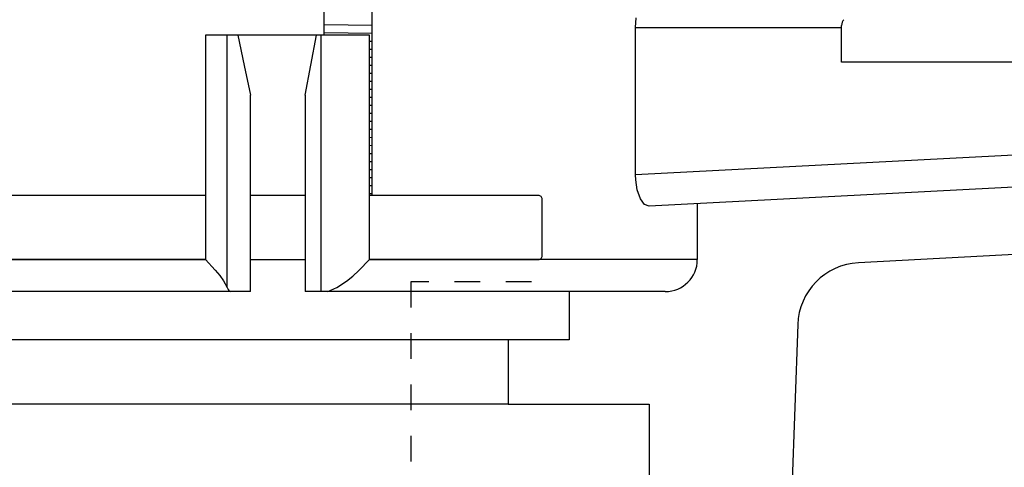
# Model space of a CAD drawing. Extents: x -169 to 2224, y 0 to 2796.
# Tile 139 of 256: x 1566.23 to 1570.07, y 405 to 406.75. Entities that reach past the tile are written whole.
import ezdxf

# ---------------------------------------------------------------- set-up
doc = ezdxf.new("R2010")
doc.units = 0
doc.header["$MEASUREMENT"] = 0
doc.header["$PDSIZE"] = 1
doc.linetypes.add('HIDDEN5', pattern=[0.05, 0.025, -0.025])
doc.layers.get('DEFPOINTS').update_dxf_attribs({"linetype": 'CONTINUOUS'})
for name, color, linetype in [('DIM', 3, 'CONTINUOUS'), ('FILL-TUBE', 1, 'CONTINUOUS'), ('JACK-SCREW', 2, 'CONTINUOUS'), ('PEAGRAVEL-HATCH', 3, 'CONTINUOUS'), ('SPILL-BUCKET', 1, 'CONTINUOUS')]:
    doc.layers.add(name, color=color, linetype=linetype)
doc.styles.add('SIMPLEX', font='simplex')
doc.dimstyles.new('DIM64', dxfattribs={"dimscale": 64, "dimtxt": 0.09375, "dimasz": 0.09375, "dimexe": 0.0625, "dimexo": 0.0625, "dimgap": 0.046875, "dimtad": 1, "dimdec": 4, "dimzin": 3, "dimdsep": 46, "dimlunit": 4, "dimtxsty": 'SIMPLEX', "dimcen": 0, "dimclrd": 256, "dimclre": 256, "dimclrt": 256, "dimadec": 0, "dimazin": 0, "dimtfac": 1, "dimtdec": 4, "dimtmove": 0, "dimatfit": 3, "dimfxl": 1, "dimfrac": 2, "dimtolj": 1, "dimtzin": 0, "dimarcsym": 0})

# ---------------------------------------------------------------- blocks, each defined once
blk = doc.blocks.new('*D19')
at = {"layer": 'DEFPOINTS', "color": 0, "transparency": 16777216}
for p in [(1294.3654, 414.2886), (1931.8718, 414.0074), (1931.8718, 136.5159)]:
    blk.add_point(p, dxfattribs=at)
at = {"layer": 'DIM', "lineweight": -2, "transparency": 16777216}
for p, q in [((1294.3654, 410.2886), (1294.3654, 132.5159)), ((1931.8718, 410.0074), (1931.8718, 132.5159)), ((1300.3654, 136.5159), (1925.8718, 136.5159))]:
    blk.add_line(p, q, dxfattribs=at)
at = {"layer": 'DIM', "transparency": 16777216}
for points in [[(1300.3654, 137.5159), (1300.3654, 135.5159), (1294.3654, 136.5159)], [(1925.8718, 137.5159), (1925.8718, 135.5159), (1931.8718, 136.5159)]]:
    blk.add_solid(points, dxfattribs=at)
at = {"layer": 'DIM', "transparency": 16777216, "insert": (1613.1186, 144.0873), "char_height": 6, "attachment_point": 5, "style": 'SIMPLEX'}
blk.add_mtext('\\A1;53\'-1 1/2" (F.V. TANK SLAB)', dxfattribs=at)

msp = doc.modelspace()

# ---------------------------------------------------------------- hatches: boundary and pattern name
at = {"layer": 'PEAGRAVEL-HATCH'}
h = msp.add_hatch(dxfattribs=at)
h.set_pattern_fill('AR-SAND', color=256, scale=7.5, style=0)
h.set_pattern_definition([(37.5, (1719.884, 371.258), (-0.47245, 14.4512), [0, -11.4, 0, -12.75, 0, -12.1875]), (7.5, (1719.884, 371.258), (13.2733, 21.166), [0, -6.15, 0, -10.275, 0, -3.9375]), (327.5, (1710.659, 371.258), (23.3561, 0.0424), [0, -3.75, 0, -13.5, 0, -17.625]), (317.5, (1710.659, 371.258), (22.546, 6.5826), [0, -1.875, 0, -8.85, 0, -10.125])])
edge = h.paths.add_edge_path()
edge.add_line((1568.58487, 410.75736), (1580.85981, 410.75736))
edge.add_arc((1580.67252, 410.76619), 0.1875, 310.0001, 357.29846, ccw=False)
edge.add_line((1580.79304, 410.62256), (1580.16258, 410.09354))
edge.add_arc((1580.2831, 409.9499), 0.1875, 490.0001, 555.38086)
edge.add_line((1580.10232, 409.90017), (1580.25881, 409.33129))
edge.add_arc((1579.77672, 409.19867), 0.5, 360, 375.38086, ccw=False)
edge.add_line((1580.27672, 409.19867), (1580.27672, 409.01619))
edge.add_line((1580.27672, 409.01619), (1580.24672, 409.01619))
edge.add_line((1580.24672, 409.01619), (1580.24672, 408.39119))
edge.add_line((1580.24672, 408.39119), (1580.27672, 408.26619))
edge.add_line((1580.27672, 408.26619), (1580.37047, 408.26619))
edge.add_line((1580.37047, 408.26619), (1580.55797, 408.26619))
edge.add_line((1580.55797, 408.26619), (1580.55797, 406.05086))
edge.add_arc((1580.30797, 406.05086), 0.25, 284.9899, 360, ccw=False)
edge.add_arc((1592.36884, 361.00728), 46.38034, 464.989886, 465.707335)
edge.add_arc((1580.0427, 404.83739), 0.85, 465.70735, 540)
edge.add_line((1579.1927, 404.83739), (1579.1927, 402.62373))
edge.add_line((1579.1927, 402.62373), (1579.19257, 402.46304))
edge.add_line((1579.19257, 402.46304), (1579.35118, 402.46304))
edge.add_line((1579.35118, 402.46304), (1579.5427, 402.62373))
edge.add_line((1579.5427, 402.62373), (1579.5427, 403.66034))
edge.add_ellipse((1579.67162, 403.74985), major_axis=(0, 0.2), ratio=0.7208596, start_angle=116.58501, end_angle=251.03183)
edge.add_line((1579.80797, 403.63592), (1579.80797, 403.32673))
edge.add_arc((1579.74191, 403.31551), 0.06701, 238.57932, 369.63998, ccw=False)
edge.add_arc((1579.68047, 403.20173), 0.0625, 424.90305, 540)
edge.add_line((1579.61797, 403.20173), (1579.61797, 402.82673))
edge.add_arc((1579.68047, 402.82673), 0.0625, 540, 630)
edge.add_line((1579.68047, 402.76423), (1579.74797, 402.76423))
edge.add_arc((1579.74797, 402.70423), 0.06, 359.97977, 450, ccw=False)
edge.add_line((1579.80797, 402.70421), (1579.80449, 392.8692))
edge.add_arc((1633.72155, 263.94838), 139.74129, 472.6955788, 474.5798006)
edge.add_arc((1576.05085, 389.38903), 1.7, 465.56314, 540)
edge.add_line((1574.35085, 389.38903), (1574.35085, 381.7636))
edge.add_line((1574.35085, 381.7636), (1573.46739, 381.7636))
edge.add_line((1573.46739, 381.7636), (1573.23086, 381.7636))
edge.add_line((1573.23086, 381.7636), (1573.96739, 380.44837))
edge.add_line((1573.96739, 380.44837), (1573.96739, 380.05001))
edge.add_arc((1574.21739, 380.05001), 0.25, 540, 630)
edge.add_line((1574.21739, 379.80001), (1574.35085, 379.80001))
edge.add_line((1574.35085, 379.80001), (1574.35085, 378.2636))
edge.add_arc((1574.10085, 378.2636), 0.25, 270, 360, ccw=False)
edge.add_line((1574.10085, 378.0136), (1574.10085, 373.0014))
edge.add_line((1574.10085, 373.0014), (1573.4821, 373.0014))
edge.add_line((1573.4821, 373.0014), (1573.4821, 372.10422))
edge.add_line((1573.4821, 372.10422), (1573.35835, 372.10422))
edge.add_line((1573.35835, 372.10422), (1573.35835, 371.69133))
edge.add_line((1573.35835, 371.69133), (1572.84771, 371.65562))
edge.add_line((1572.84771, 371.65562), (1572.84771, 371.59375))
edge.add_line((1572.84771, 371.59375), (1572.78583, 371.59375))
edge.add_line((1572.78583, 371.59375), (1572.78583, 371.25844))
edge.add_line((1572.78583, 371.25844), (1572.29083, 371.25844))
edge.add_line((1572.29083, 371.25844), (1572.29083, 371.59375))
edge.add_line((1572.29083, 371.59375), (1572.22896, 371.59375))
edge.add_line((1572.22896, 371.59375), (1572.22896, 371.65562))
edge.add_line((1572.22896, 371.65562), (1572.10521, 371.65562))
edge.add_line((1572.10521, 371.65562), (1572.10521, 371.25844))
edge.add_line((1572.10521, 371.25844), (1568.58487, 371.25844))
edge.add_line((1568.58487, 371.25844), (1568.58487, 410.75736))
h.paths.add_polyline_path([(1572.30632, 371.86873, -0.5750713), (1572.2848, 371.85475, 0.5300108), (1572.24133, 371.82584), (1572.24133, 371.60959), (1572.83533, 371.60959), (1572.83533, 371.85709), (1572.78484, 371.85709, -0.3518845), (1572.77034, 371.86873, 0.8032176)], flags=16)
h.paths.add_polyline_path([(1572.64129, 371.81749, 1), (1572.43537, 371.81749, 1)], flags=0)

# ---------------------------------------------------------------- linework, layer by layer
at = {"layer": 'FILL-TUBE', "color": 1, "linetype": 'HIDDEN5'}
msp.add_lwpolyline([(1568.22377, 405.72628), (1567.75446, 405.72628), (1567.75446, 359.07761)], dxfattribs=at)
at = {"layer": 'JACK-SCREW'}
for p, q in [((1567.41597, 406.68745), (1567.41597, 407.1144)), ((1567.60347, 406.06305), (1567.60347, 407.1144))]:
    msp.add_line(p, q, dxfattribs=at)
at = {"layer": 'JACK-SCREW', "color": 2, "linetype": 'Continuous'}
for points in [[(1566.95391, 406.06305), (1564.02222, 406.06305, 0.4142136), (1564.00659, 406.04742), (1564.00659, 405.82867, 0.4142136), (1564.02222, 405.81305), (1566.95391, 405.81305)], [(1567.59373, 405.81305), (1568.25061, 405.81305, 0.4142136), (1568.26624, 405.82867), (1568.26624, 406.04742, 0.4142136), (1568.25061, 406.06305), (1567.59373, 406.06305)]]:
    msp.add_lwpolyline(points, format="xyb", dxfattribs=at)
for points in [[(1567.34238, 406.06305), (1567.12933, 406.06305)], [(1567.12933, 405.81305), (1567.34238, 405.81305)]]:
    msp.add_lwpolyline(points, dxfattribs=at)
at = {"layer": 'SPILL-BUCKET', "linetype": 'Continuous'}
for p, q in [((1568.62999, 406.71702), (1568.63274, 406.75577)), ((1568.62999, 406.143), (1568.62999, 406.71702)), ((1568.62999, 406.71702), (1569.43257, 406.71702)), ((1567.59373, 406.68745), (1566.95391, 406.68745)), ((1566.95391, 406.68745), (1566.95391, 405.81305)), ((1567.03913, 405.70359), (1567.03913, 406.68745)), ((1567.07992, 406.68745), (1567.10451, 406.56953)), ((1567.3643, 406.5701), (1567.38615, 406.68745)), ((1567.40383, 406.68745), (1567.40383, 405.68813)), ((1567.59373, 405.81305), (1567.59373, 406.68745)), ((1567.10451, 406.56953), (1567.12933, 406.45324)), ((1567.34238, 406.45324), (1567.3643, 406.5701)), ((1567.12933, 405.68813), (1567.12933, 406.45324)), ((1567.34238, 406.45324), (1567.34238, 405.68813)), ((1571.24385, 406.27999), (1568.62999, 406.143)), ((1568.63066, 406.12374), (1568.62999, 406.143)), ((1571.12547, 406.1487), (1568.68234, 406.02066)), ((1568.63654, 406.08443), (1568.63066, 406.12374)), ((1568.64856, 406.05009), (1568.63654, 406.08443)), ((1568.66483, 406.02766), (1568.64856, 406.05009)), ((1568.68234, 406.02066), (1568.66483, 406.02766)), ((1568.87047, 406.03052), (1568.87047, 405.81305)), ((1566.95391, 405.81305), (1563.87589, 405.81305)), ((1566.95391, 405.81305), (1566.95422, 405.81273)), ((1566.95422, 405.81273), (1566.99159, 405.77214)), ((1567.55219, 405.76991), (1567.59346, 405.81273)), ((1567.59346, 405.81273), (1567.59373, 405.81305)), ((1568.87047, 405.81305), (1567.59373, 405.81305)), ((1566.99159, 405.77214), (1567.00951, 405.7504)), ((1567.00951, 405.7504), (1567.02443, 405.73008)), ((1567.50302, 405.72872), (1567.52819, 405.7486)), ((1567.52819, 405.7486), (1567.55219, 405.76991)), ((1567.02443, 405.73008), (1567.03913, 405.70359)), ((1567.03913, 405.70359), (1567.04081, 405.69937)), ((1567.43115, 405.68813), (1567.4655, 405.70421)), ((1567.4655, 405.70421), (1567.50302, 405.72872)), ((1567.12933, 405.68813), (1566.12872, 405.68813)), ((1567.04081, 405.69937), (1567.04255, 405.69581)), ((1567.04255, 405.69581), (1567.04678, 405.69011)), ((1567.04678, 405.69011), (1567.05121, 405.68813)), ((1567.05121, 405.68813), (1567.05124, 405.68813)), ((1568.74556, 405.68813), (1567.34238, 405.68813)), ((1568.37081, 405.68813), (1568.37081, 405.50076)), ((1568.13397, 405.50076), (1568.13397, 405.24927))]:
    msp.add_line(p, q, dxfattribs=at)
at = {"layer": 'SPILL-BUCKET', "color": 7, "linetype": 'Continuous'}
for p, q in [((1567.41597, 406.72966), (1567.60347, 406.727)), ((1569.43259, 406.58268), (1569.43259, 406.72588)), ((1567.41597, 406.69841), (1567.60347, 406.69574)), ((1567.59373, 406.66463), (1567.60347, 406.66449)), ((1567.59373, 406.63337), (1567.60347, 406.63324)), ((1567.59373, 406.60212), (1567.60347, 406.60198)), ((1567.59373, 406.57087), (1567.60347, 406.57073)), ((1570.80665, 406.58268), (1569.43259, 406.58268)), ((1567.59373, 406.53962), (1567.60347, 406.53948)), ((1567.59373, 406.50836), (1567.60347, 406.50822)), ((1567.59373, 406.47711), (1567.60347, 406.47697)), ((1567.59373, 406.44586), (1567.60347, 406.44572)), ((1567.59373, 406.4146), (1567.60347, 406.41446)), ((1567.59373, 406.38335), (1567.60347, 406.38321)), ((1567.59373, 406.3521), (1567.60347, 406.35196)), ((1567.59373, 406.32084), (1567.60347, 406.3207)), ((1567.59373, 406.28959), (1567.60347, 406.28945)), ((1567.59373, 406.25834), (1567.60347, 406.2582)), ((1567.59373, 406.22708), (1567.60347, 406.22695)), ((1567.59373, 406.19583), (1567.60347, 406.19569)), ((1567.59373, 406.16458), (1567.60347, 406.16444)), ((1567.59373, 406.13332), (1567.60347, 406.13319)), ((1567.59373, 406.10207), (1567.60347, 406.10193)), ((1567.59373, 406.07082), (1567.60347, 406.07068))]:
    msp.add_line(p, q, dxfattribs=at)
at = {"layer": 'SPILL-BUCKET', "color": 1, "linetype": 'Continuous'}
for p, q in [((1571.25692, 405.89266), (1569.49821, 405.8005)), ((1569.26161, 405.55973), (1569.1548, 402.50115)), ((1568.13397, 405.24927), (1568.6831, 405.24927)), ((1568.6831, 405.24927), (1568.6831, 404.04166))]:
    msp.add_line(p, q, dxfattribs=at)
at = {"layer": 'SPILL-BUCKET'}
for p, q in [((1568.37081, 405.50076), (1563.87389, 405.50076)), ((1568.13397, 405.24927), (1564.11072, 405.24927))]:
    msp.add_line(p, q, dxfattribs=at)
at = {"layer": 'SPILL-BUCKET', "color": 7, "linetype": 'Continuous'}
msp.add_arc((1569.46381, 406.72588), 0.03123, 135, 180, dxfattribs=at)
at = {"layer": 'SPILL-BUCKET', "linetype": 'Continuous'}
msp.add_arc((1568.74556, 405.81305), 0.12491, 270, 0, dxfattribs=at)
at = {"layer": 'SPILL-BUCKET', "color": 1, "linetype": 'Continuous'}
msp.add_arc((1569.51128, 405.55101), 0.24983, 93, 178, dxfattribs=at)

# ---------------------------------------------------------------- dimensions: what is measured, and where the dimension line sits
at = {"layer": 'DIM'}
dim = msp.add_linear_dim(base=(1931.87181, 136.51592), p1=(1294.36544, 414.28861), p2=(1931.87181, 414.00736), angle=0, text='<> (F.V. TANK SLAB)', dimstyle='DIM64', dxfattribs=at)
dim.commit()
dim.dimension.update_dxf_attribs({"geometry": '*D19', "text_midpoint": (1613.11863, 144.08735)})

doc.saveas('drawing.dxf')
